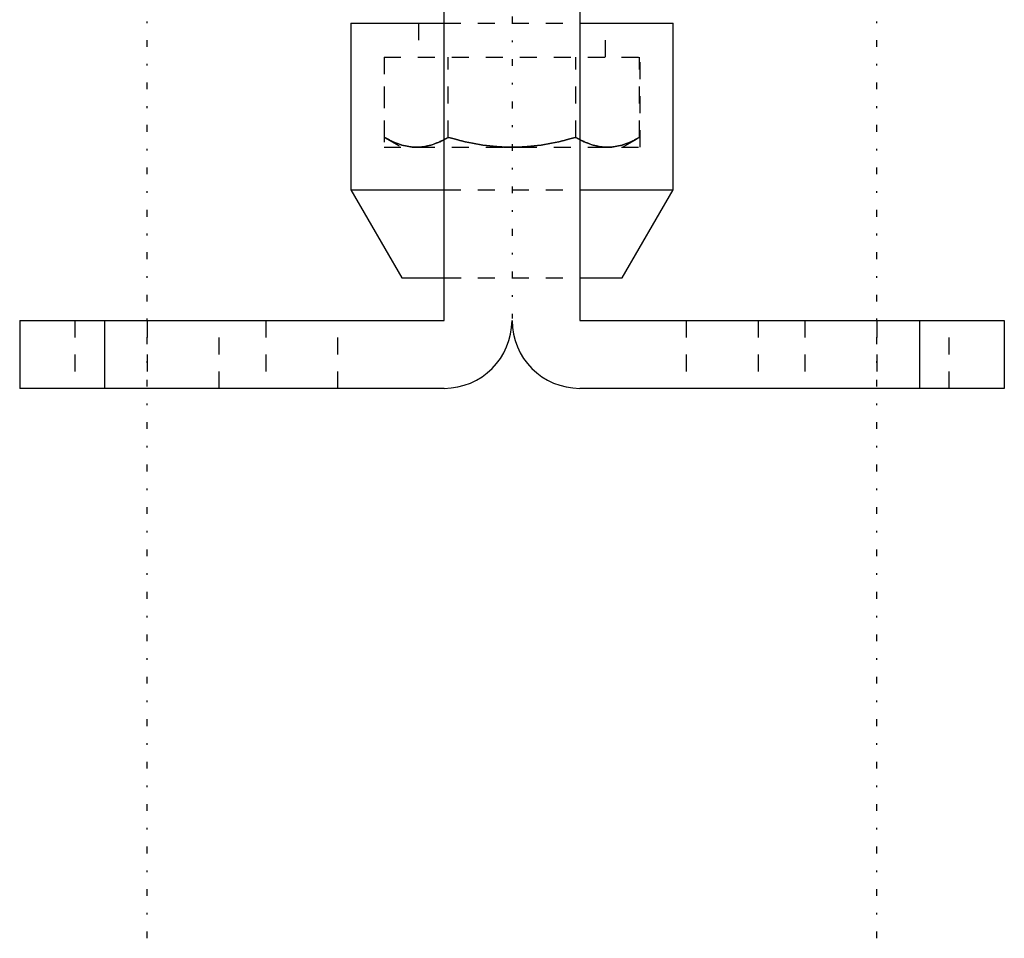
# Model space of a CAD drawing. Extents: x -35 to 29, y -32 to 87.
# Tile 1 of 2: x -29 to 29, y -32 to 22. Entities that reach past the tile are written whole.
import ezdxf

# ---------------------------------------------------------------- set-up
doc = ezdxf.new("R2010")
doc.units = 0
doc.linetypes.add('CENTER', pattern=[2.45, 0.4, -1, 0.05, -1])
doc.linetypes.add('DASHED', pattern=[2, 1, -1])
doc.layers.get('0').update_dxf_attribs({"linetype": 'CONTINUOUS'})

msp = doc.modelspace()

# ---------------------------------------------------------------- linework, layer by layer
at = {"color": 7, "linetype": 'CENTER'}
for p, q in [((0, 86.89), (0, 4.11)), ((-21.5, -32.39), (-21.5, 32.39)), ((21.5, -32.39), (21.5, 32.39))]:
    msp.add_line(p, q, dxfattribs=at)
at = {"color": 7, "linetype": 'CONTINUOUS'}
for p, q in [((-4, 4), (-4, 41.193)), ((4, 41.193), (4, 4)), ((-9.5, 21.5), (-9.5, 11.7)), ((-9.5, 21.5), (-4.005, 21.5)), ((4.005, 21.5), (9.5, 21.5)), ((9.5, 11.7), (9.5, 21.5)), ((-9.5, 11.7), (-6.498, 6.5)), ((-9.5, 11.7), (-4.005, 11.7)), ((4.005, 11.7), (9.5, 11.7)), ((6.498, 6.5), (9.5, 11.7)), ((-6.498, 6.5), (-4.003, 6.5)), ((4.003, 6.5), (6.498, 6.5)), ((-29, 4), (-4, 4)), ((-29, 4), (-29, 0)), ((-24, 4), (-24, 0)), ((4, 4), (29, 4)), ((24, 4), (24, 0)), ((29, 4), (29, 0)), ((-4, 0), (-29, 0)), ((29, 0), (4, 0))]:
    msp.add_line(p, q, dxfattribs=at)
at = {"color": 7, "linetype": 'DASHED'}
for p, q in [((-5.5, 21.5), (-5.5, 19.5)), ((-4.005, 21.5), (4.005, 21.5)), ((5.5, 19.5), (5.5, 21.5)), ((-7.54, 19.5), (-7.54, 14.2)), ((-7.54, 19.5), (7.54, 19.5)), ((-7.506, 14.781), (-7.506, 19.5)), ((-3.753, 14.781), (-3.753, 19.5)), ((3.753, 14.781), (3.753, 19.5)), ((7.506, 14.781), (7.506, 19.5)), ((7.54, 14.2), (7.54, 19.5)), ((-7.506, 14.781), (-6.5, 14.2)), ((6.5, 14.2), (7.506, 14.781)), ((-7.54, 14.2), (7.54, 14.2)), ((-4.005, 11.7), (4.005, 11.7)), ((-4.003, 6.5), (4.003, 6.5)), ((-25.75, 4), (-25.75, 0)), ((-21.5, 4), (-21.5, 0)), ((-17.25, 0), (-17.25, 4)), ((-14.5, 4), (-14.5, 0)), ((-10.25, 0), (-10.25, 4)), ((10.25, 4), (10.25, 0)), ((14.5, 4), (14.5, 0)), ((17.25, 4), (17.25, 0)), ((21.5, 4), (21.5, 0)), ((25.75, 0), (25.75, 4))]:
    msp.add_line(p, q, dxfattribs=at)
for points in [[(-7.506, 14.781), (-7.448, 14.748), (-7.335, 14.685), (-7.223, 14.627), (-7.168, 14.6), (-7.114, 14.573), (-7.006, 14.523), (-6.899, 14.476), (-6.794, 14.434), (-6.69, 14.395), (-6.587, 14.359), (-6.535, 14.343), (-6.484, 14.328), (-6.383, 14.3), (-6.282, 14.275), (-6.181, 14.254), (-6.081, 14.236), (-5.981, 14.222), (-5.93, 14.216), (-5.88, 14.211), (-5.78, 14.204), (-5.68, 14.2), (-5.629, 14.2)], [(-5.629, 14.2), (-5.68, 14.2), (-5.78, 14.204), (-5.88, 14.211), (-5.93, 14.216), (-5.981, 14.222), (-6.081, 14.236), (-6.181, 14.254), (-6.282, 14.275), (-6.383, 14.3), (-6.484, 14.328), (-6.535, 14.343), (-6.587, 14.359), (-6.69, 14.395), (-6.794, 14.434), (-6.899, 14.476), (-7.006, 14.523), (-7.114, 14.573), (-7.168, 14.6), (-7.223, 14.627), (-7.335, 14.685), (-7.448, 14.748), (-7.506, 14.781)], [(-5.629, 14.2), (-5.579, 14.2), (-5.478, 14.204), (-5.378, 14.211), (-5.328, 14.216), (-5.278, 14.222), (-5.178, 14.236), (-5.077, 14.254), (-4.977, 14.275), (-4.876, 14.3), (-4.774, 14.328), (-4.723, 14.343), (-4.672, 14.359), (-4.569, 14.395), (-4.464, 14.434), (-4.359, 14.476), (-4.253, 14.523), (-4.144, 14.573), (-4.09, 14.6), (-4.035, 14.627), (-3.923, 14.685), (-3.81, 14.748), (-3.753, 14.781)], [(-4, 14.645), (-4.049, 14.62), (-4.145, 14.573), (-4.24, 14.528), (-4.287, 14.507), (-4.334, 14.487), (-4.427, 14.449), (-4.519, 14.413), (-4.61, 14.38), (-4.7, 14.35), (-4.79, 14.323), (-4.834, 14.311), (-4.879, 14.299), (-4.968, 14.277), (-5.056, 14.258), (-5.144, 14.242), (-5.232, 14.228), (-5.32, 14.217), (-5.364, 14.212), (-5.408, 14.209), (-5.497, 14.203), (-5.585, 14.2), (-5.629, 14.2)], [(-3.753, 14.781), (-3.795, 14.757), (-3.878, 14.71), (-3.96, 14.666), (-4, 14.645)], [(0, 14.2), (-0.101, 14.2), (-0.302, 14.204), (-0.502, 14.211), (-0.603, 14.216), (-0.703, 14.222), (-0.903, 14.236), (-1.104, 14.254), (-1.305, 14.275), (-1.507, 14.3), (-1.71, 14.328), (-1.812, 14.343), (-1.915, 14.359), (-2.121, 14.395), (-2.33, 14.434), (-2.54, 14.476), (-2.753, 14.523), (-2.969, 14.573), (-3.079, 14.6), (-3.189, 14.627), (-3.411, 14.685), (-3.638, 14.748), (-3.753, 14.781)], [(-3.753, 14.781), (-3.638, 14.748), (-3.411, 14.685), (-3.189, 14.627), (-3.079, 14.6), (-2.969, 14.573), (-2.753, 14.523), (-2.54, 14.476), (-2.33, 14.434), (-2.121, 14.395), (-1.915, 14.359), (-1.812, 14.343), (-1.71, 14.328), (-1.507, 14.3), (-1.305, 14.275), (-1.104, 14.254), (-0.903, 14.236), (-0.703, 14.222), (-0.603, 14.216), (-0.502, 14.211), (-0.302, 14.204), (-0.101, 14.2), (0, 14.2)], [(3.753, 14.781), (3.638, 14.748), (3.411, 14.685), (3.189, 14.627), (3.079, 14.6), (2.969, 14.573), (2.753, 14.523), (2.54, 14.476), (2.33, 14.434), (2.121, 14.395), (1.915, 14.359), (1.812, 14.343), (1.71, 14.328), (1.507, 14.3), (1.305, 14.275), (1.104, 14.254), (0.903, 14.236), (0.703, 14.222), (0.603, 14.216), (0.502, 14.211), (0.302, 14.204), (0.101, 14.2), (0, 14.2)], [(0, 14.2), (0.101, 14.2), (0.302, 14.204), (0.502, 14.211), (0.603, 14.216), (0.703, 14.222), (0.903, 14.236), (1.104, 14.254), (1.305, 14.275), (1.507, 14.3), (1.71, 14.328), (1.812, 14.343), (1.915, 14.359), (2.121, 14.395), (2.33, 14.434), (2.54, 14.476), (2.753, 14.523), (2.969, 14.573), (3.079, 14.6), (3.189, 14.627), (3.411, 14.685), (3.638, 14.748), (3.753, 14.781)], [(3.753, 14.781), (3.81, 14.748), (3.923, 14.685), (4.035, 14.627), (4.09, 14.6), (4.144, 14.573), (4.253, 14.523), (4.359, 14.476), (4.464, 14.434), (4.569, 14.395), (4.672, 14.359), (4.723, 14.343), (4.774, 14.328), (4.876, 14.3), (4.977, 14.275), (5.077, 14.254), (5.178, 14.236), (5.278, 14.222), (5.328, 14.216), (5.378, 14.211), (5.478, 14.204), (5.579, 14.2), (5.629, 14.2)], [(4, 14.645), (3.96, 14.666), (3.878, 14.71), (3.795, 14.757), (3.753, 14.781)], [(5.629, 14.2), (5.585, 14.2), (5.497, 14.203), (5.408, 14.209), (5.364, 14.212), (5.32, 14.217), (5.232, 14.228), (5.144, 14.242), (5.056, 14.258), (4.968, 14.277), (4.879, 14.299), (4.834, 14.311), (4.79, 14.323), (4.7, 14.35), (4.61, 14.38), (4.519, 14.413), (4.427, 14.449), (4.334, 14.487), (4.287, 14.507), (4.24, 14.528), (4.145, 14.573), (4.049, 14.62), (4, 14.645)], [(5.629, 14.2), (5.68, 14.2), (5.78, 14.204), (5.88, 14.211), (5.93, 14.216), (5.981, 14.222), (6.081, 14.236), (6.181, 14.254), (6.282, 14.275), (6.383, 14.3), (6.484, 14.328), (6.535, 14.343), (6.587, 14.359), (6.69, 14.395), (6.794, 14.434), (6.899, 14.476), (7.006, 14.523), (7.114, 14.573), (7.168, 14.6), (7.223, 14.627), (7.335, 14.685), (7.448, 14.748), (7.506, 14.781)], [(7.506, 14.781), (7.448, 14.748), (7.335, 14.685), (7.223, 14.627), (7.168, 14.6), (7.114, 14.573), (7.006, 14.523), (6.899, 14.476), (6.794, 14.434), (6.69, 14.395), (6.587, 14.359), (6.535, 14.343), (6.484, 14.328), (6.383, 14.3), (6.282, 14.275), (6.181, 14.254), (6.081, 14.236), (5.981, 14.222), (5.93, 14.216), (5.88, 14.211), (5.78, 14.204), (5.68, 14.2), (5.629, 14.2)]]:
    msp.add_lwpolyline(points, dxfattribs=at)
at = {"color": 7, "linetype": 'CONTINUOUS'}
for centre, start, end in [((-4, 4), 270, 360), ((4, 4), 180, 270)]:
    msp.add_arc(centre, 4, start, end, dxfattribs=at)

doc.saveas('drawing.dxf')
